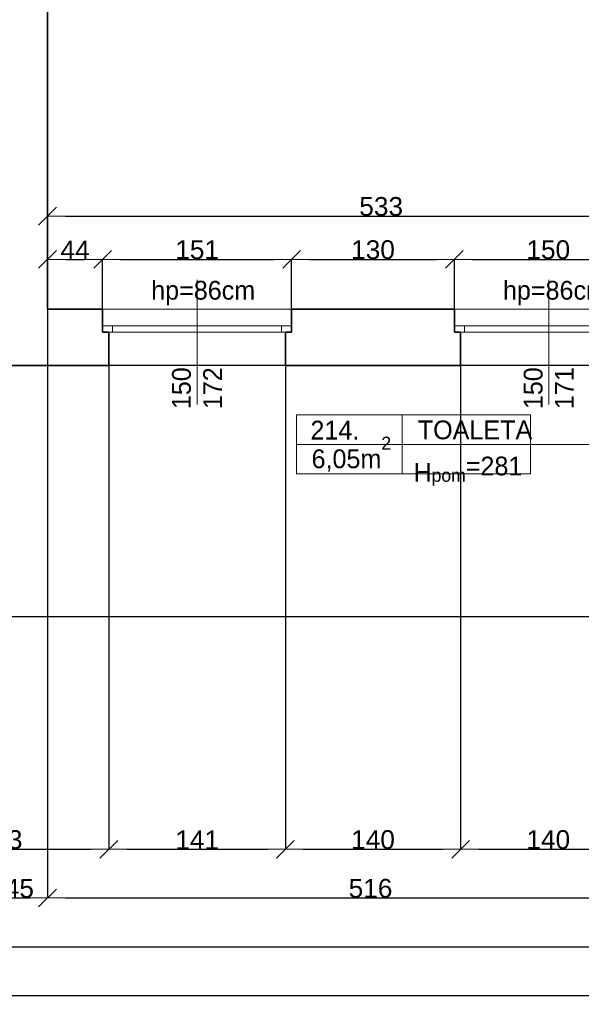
# Model space of a CAD drawing. Header units: metres. Extents: x 7506757 to 756746378, y 5735207 to 582114514.
# Tile 241 of 256: x 7700222 to 7704708, y 5886010 to 5893878. Entities that reach past the tile are written whole.
import ezdxf

# ---------------------------------------------------------------- set-up
doc = ezdxf.new("R2010")
doc.units = ezdxf.units.M
doc.header["$MEASUREMENT"] = 0
doc.header["$PDMODE"] = 2
doc.layers.get('0').update_dxf_attribs({"color": 250, "linetype": 'CONTINUOUS', "lineweight": 100, "plot": 0})
doc.layers.get('Defpoints').update_dxf_attribs({"linetype": 'CONTINUOUS'})
for name, color, linetype, lineweight in [('2D - Ogolne46', 7, 'CONTINUOUS', 18), ('M_OCIANA6', 5, 'CONTINUOUS', 35), ('M_OPISY1', 7, 'CONTINUOUS', 13), ('M_OPISY141', 7, 'CONTINUOUS', 0), ('m_umeblowanie1', 7, 'CONTINUOUS', 13), ('opis1', 7, 'CONTINUOUS', 13)]:
    doc.layers.add(name, color=color, linetype=linetype, lineweight=lineweight)
doc.layers.add('M_OPISY', color=7, linetype='CONTINUOUS')
doc.layers.add('PWYMIAR', color=7, linetype='CONTINUOUS')
doc.styles.add('GENERATED_STYLE_1', font='arial.ttf')
doc.styles.add('GENERATED_STYLE_2', font='txt')
doc.dimstyles.new('GENERATED_STYLE__1', dxfattribs={"dimtxt": 150, "dimasz": 142.5, "dimexe": 0.18, "dimexo": 0, "dimgap": 0.09, "dimtad": 1, "dimdec": 0, "dimlfac": 0.1, "dimzin": 0, "dimdsep": 46, "dimtxsty": 'GENERATED_STYLE_1', "dimblk": 'ARROWHEAD_6', "dimblk1": 'ARROWHEAD_6', "dimblk2": 'ARROWHEAD_6', "dimcen": 0.09, "dimclrd": 251, "dimclre": 251, "dimclrt": 7, "dimazin": 0, "dimtfac": 1, "dimtdec": 4, "dimtmove": 0, "dimatfit": 3, "dimfxl": 0, "dimtolj": 1, "dimtzin": 0, "dimarcsym": 0})
doc.dimstyles.new('GENERATED_STYLE__2', dxfattribs={"dimtxt": 150, "dimasz": 142.5, "dimexe": 0.18, "dimexo": 0, "dimgap": 0.09, "dimtad": 1, "dimtih": 1, "dimtoh": 1, "dimdec": 0, "dimlfac": 0.1, "dimzin": 0, "dimdsep": 46, "dimtxsty": 'GENERATED_STYLE_1', "dimblk": 'ARROWHEAD_6', "dimblk1": 'ARROWHEAD_6', "dimblk2": 'ARROWHEAD_6', "dimcen": 0.09, "dimclrd": 251, "dimclre": 251, "dimclrt": 7, "dimazin": 0, "dimtfac": 1, "dimtdec": 4, "dimtmove": 0, "dimatfit": 3, "dimfxl": 0, "dimtolj": 1, "dimtzin": 0, "dimarcsym": 0})

# ---------------------------------------------------------------- blocks, each defined once
blk = doc.blocks.new('Linia_108', base_point=(607123.4, 339504.4))
at = {"layer": 'M_OPISY1', "linetype": 'Continuous'}
blk.add_hatch(color=256, dxfattribs=at).paths.add_polyline_path([(609220.5, 339504.4), (609216.7, 339523.5), (609205.9, 339539.7), (609189.7, 339550.6), (609170.5, 339554.4), (609151.4, 339550.6), (609135.2, 339539.7), (609124.3, 339523.5), (609120.5, 339504.4), (609124.3, 339485.3), (609135.2, 339469), (609151.4, 339458.2), (609170.5, 339454.4), (609189.7, 339458.2), (609205.9, 339469), (609216.7, 339485.3)], flags=0)
blk.add_circle((609170.5, 339504.4), 50, dxfattribs=at)
at = {"layer": 'M_OPISY141', "linetype": 'Continuous'}
blk.add_line((607123.4, 339504.4), (609120.5, 339504.4), dxfattribs=at)
blk = doc.blocks.new('ARROWHEAD_6')
at = {"color": 0, "linetype": 'Continuous', "lineweight": 0}
for p, q in [((0, 0), (-1, 0)), ((-0.5, -0.5), (0.5, 0.5))]:
    blk.add_line(p, q, dxfattribs=at)
blk = doc.blocks.new('*D6522')
at = {"layer": 'Defpoints', "color": 0, "linetype": 'Continuous', "transparency": 16777216}
for p in [(7700884.6, 5891962.2), (7700444.6, 5891565.6), (7700884.6, 5891565.6)]:
    blk.add_point(p, dxfattribs=at)
at = {"layer": 'PWYMIAR', "color": 251, "linetype": 'Continuous', "lineweight": -2, "transparency": 16777216}
for p, q in [((7700444.6, 5891565.6), (7700444.6, 5891962.4)), ((7700587.1, 5891962.2), (7700742.1, 5891962.2)), ((7700884.6, 5891565.6), (7700884.6, 5891962.4))]:
    blk.add_line(p, q, dxfattribs=at)
at = {"layer": 'PWYMIAR', "color": 251, "linetype": 'Continuous', "lineweight": -2, "transparency": 16777216, "xscale": 142.5, "yscale": 142.5, "zscale": 142.5, "rotation": 180}
blk.add_blockref('ARROWHEAD_6', (7700444.6, 5891962.2), dxfattribs=at)
at = {"layer": 'PWYMIAR', "color": 251, "linetype": 'Continuous', "lineweight": -2, "transparency": 16777216, "xscale": 142.5, "yscale": 142.5, "zscale": 142.5}
blk.add_blockref('ARROWHEAD_6', (7700884.6, 5891962.2), dxfattribs=at)
at = {"layer": 'PWYMIAR', "color": 7, "linetype": 'Continuous', "lineweight": 13, "transparency": 16777216, "insert": (7700664.6, 5892037.3), "char_height": 150, "attachment_point": 5, "style": 'GENERATED_STYLE_1'}
blk.add_mtext('\\A1;44', dxfattribs=at)
blk = doc.blocks.new('*D6523')
at = {"layer": 'Defpoints', "color": 0, "linetype": 'Continuous', "transparency": 16777216}
for p in [(7702394.6, 5891962.2), (7700884.6, 5891565.6), (7702394.6, 5891565.6)]:
    blk.add_point(p, dxfattribs=at)
at = {"layer": 'PWYMIAR', "color": 251, "linetype": 'Continuous', "lineweight": -2, "transparency": 16777216}
for p, q in [((7700884.6, 5891565.6), (7700884.6, 5891962.4)), ((7701027.1, 5891962.2), (7702252.1, 5891962.2)), ((7702394.6, 5891565.6), (7702394.6, 5891962.4))]:
    blk.add_line(p, q, dxfattribs=at)
at = {"layer": 'PWYMIAR', "color": 251, "linetype": 'Continuous', "lineweight": -2, "transparency": 16777216, "xscale": 142.5, "yscale": 142.5, "zscale": 142.5, "rotation": 180}
blk.add_blockref('ARROWHEAD_6', (7700884.6, 5891962.2), dxfattribs=at)
at = {"layer": 'PWYMIAR', "color": 251, "linetype": 'Continuous', "lineweight": -2, "transparency": 16777216, "xscale": 142.5, "yscale": 142.5, "zscale": 142.5}
blk.add_blockref('ARROWHEAD_6', (7702394.6, 5891962.2), dxfattribs=at)
at = {"layer": 'PWYMIAR', "color": 7, "linetype": 'Continuous', "lineweight": 13, "transparency": 16777216, "insert": (7701639.6, 5892038.9), "char_height": 150, "attachment_point": 5, "style": 'GENERATED_STYLE_1'}
blk.add_mtext('\\A1;151', dxfattribs=at)
blk = doc.blocks.new('*D6524')
at = {"layer": 'Defpoints', "color": 0, "linetype": 'Continuous', "transparency": 16777216}
for p in [(7703694.6, 5891962.2), (7702394.6, 5891565.6), (7703694.6, 5891565.6)]:
    blk.add_point(p, dxfattribs=at)
at = {"layer": 'PWYMIAR', "color": 251, "linetype": 'Continuous', "lineweight": -2, "transparency": 16777216}
for p, q in [((7702394.6, 5891565.6), (7702394.6, 5891962.4)), ((7702537.1, 5891962.2), (7703552.1, 5891962.2)), ((7703694.6, 5891565.6), (7703694.6, 5891962.4))]:
    blk.add_line(p, q, dxfattribs=at)
at = {"layer": 'PWYMIAR', "color": 251, "linetype": 'Continuous', "lineweight": -2, "transparency": 16777216, "xscale": 142.5, "yscale": 142.5, "zscale": 142.5, "rotation": 180}
blk.add_blockref('ARROWHEAD_6', (7702394.6, 5891962.2), dxfattribs=at)
at = {"layer": 'PWYMIAR', "color": 251, "linetype": 'Continuous', "lineweight": -2, "transparency": 16777216, "xscale": 142.5, "yscale": 142.5, "zscale": 142.5}
blk.add_blockref('ARROWHEAD_6', (7703694.6, 5891962.2), dxfattribs=at)
at = {"layer": 'PWYMIAR', "color": 7, "linetype": 'Continuous', "lineweight": 13, "transparency": 16777216, "insert": (7703044.6, 5892038.9), "char_height": 150, "attachment_point": 5, "style": 'GENERATED_STYLE_1'}
blk.add_mtext('\\A1;130', dxfattribs=at)
blk = doc.blocks.new('*D6525')
at = {"layer": 'Defpoints', "color": 0, "linetype": 'Continuous', "transparency": 16777216}
for p in [(7705194.6, 5891962.2), (7703694.6, 5891565.6), (7705194.6, 5891565.6)]:
    blk.add_point(p, dxfattribs=at)
at = {"layer": 'PWYMIAR', "color": 251, "linetype": 'Continuous', "lineweight": -2, "transparency": 16777216}
for p, q in [((7703694.6, 5891565.6), (7703694.6, 5891962.4)), ((7703837.1, 5891962.2), (7705052.1, 5891962.2)), ((7705194.6, 5891565.6), (7705194.6, 5891962.4))]:
    blk.add_line(p, q, dxfattribs=at)
at = {"layer": 'PWYMIAR', "color": 251, "linetype": 'Continuous', "lineweight": -2, "transparency": 16777216, "xscale": 142.5, "yscale": 142.5, "zscale": 142.5, "rotation": 180}
blk.add_blockref('ARROWHEAD_6', (7703694.6, 5891962.2), dxfattribs=at)
at = {"layer": 'PWYMIAR', "color": 251, "linetype": 'Continuous', "lineweight": -2, "transparency": 16777216, "xscale": 142.5, "yscale": 142.5, "zscale": 142.5}
blk.add_blockref('ARROWHEAD_6', (7705194.6, 5891962.2), dxfattribs=at)
at = {"layer": 'PWYMIAR', "color": 7, "linetype": 'Continuous', "lineweight": 13, "transparency": 16777216, "insert": (7704444.6, 5892038.9), "char_height": 150, "attachment_point": 5, "style": 'GENERATED_STYLE_1'}
blk.add_mtext('\\A1;150', dxfattribs=at)
blk = doc.blocks.new('*D6529')
at = {"layer": 'Defpoints', "color": 0, "linetype": 'Continuous', "transparency": 16777216}
for p in [(7705774.6, 5892307.6), (7700444.6, 5891565.6), (7705774.6, 5891565.6)]:
    blk.add_point(p, dxfattribs=at)
at = {"layer": 'PWYMIAR', "color": 251, "linetype": 'Continuous', "lineweight": -2, "transparency": 16777216}
for p, q in [((7700444.6, 5891565.6), (7700444.6, 5892307.8)), ((7700587.1, 5892307.6), (7705632.1, 5892307.6)), ((7705774.6, 5891565.6), (7705774.6, 5892307.8))]:
    blk.add_line(p, q, dxfattribs=at)
at = {"layer": 'PWYMIAR', "color": 251, "linetype": 'Continuous', "lineweight": -2, "transparency": 16777216, "xscale": 142.5, "yscale": 142.5, "zscale": 142.5, "rotation": 180}
blk.add_blockref('ARROWHEAD_6', (7700444.6, 5892307.6), dxfattribs=at)
at = {"layer": 'PWYMIAR', "color": 251, "linetype": 'Continuous', "lineweight": -2, "transparency": 16777216, "xscale": 142.5, "yscale": 142.5, "zscale": 142.5}
blk.add_blockref('ARROWHEAD_6', (7705774.6, 5892307.6), dxfattribs=at)
at = {"layer": 'PWYMIAR', "color": 7, "linetype": 'Continuous', "lineweight": 13, "transparency": 16777216, "insert": (7703109.6, 5892384.3), "char_height": 150, "attachment_point": 5, "style": 'GENERATED_STYLE_1'}
blk.add_mtext('\\A1;533', dxfattribs=at)
blk = doc.blocks.new('*D6731')
at = {"layer": 'Defpoints', "color": 0, "linetype": 'Continuous', "transparency": 16777216}
for p in [(7699204.6, 5891115.6), (7700934.6, 5891115.6), (7700934.6, 5887248.3)]:
    blk.add_point(p, dxfattribs=at)
at = {"layer": 'PWYMIAR', "color": 251, "linetype": 'Continuous', "lineweight": -2, "transparency": 16777216}
for p, q in [((7699204.6, 5891115.6), (7699204.6, 5887248.1)), ((7700934.6, 5891115.6), (7700934.6, 5887248.1)), ((7699347.1, 5887248.3), (7700792.1, 5887248.3))]:
    blk.add_line(p, q, dxfattribs=at)
at = {"layer": 'PWYMIAR', "color": 251, "linetype": 'Continuous', "lineweight": -2, "transparency": 16777216, "xscale": 142.5, "yscale": 142.5, "zscale": 142.5, "rotation": 180}
blk.add_blockref('ARROWHEAD_6', (7699204.6, 5887248.3), dxfattribs=at)
at = {"layer": 'PWYMIAR', "color": 251, "linetype": 'Continuous', "lineweight": -2, "transparency": 16777216, "xscale": 142.5, "yscale": 142.5, "zscale": 142.5}
blk.add_blockref('ARROWHEAD_6', (7700934.6, 5887248.3), dxfattribs=at)
at = {"layer": 'PWYMIAR', "color": 7, "linetype": 'Continuous', "lineweight": 13, "transparency": 16777216, "insert": (7700069.6, 5887325), "char_height": 150, "attachment_point": 5, "style": 'GENERATED_STYLE_1'}
blk.add_mtext('\\A1;173', dxfattribs=at)
blk = doc.blocks.new('*D6732')
at = {"layer": 'Defpoints', "color": 0, "linetype": 'Continuous', "transparency": 16777216}
for p in [(7700934.6, 5891115.6), (7702344.6, 5891115.6), (7702344.6, 5887248.3)]:
    blk.add_point(p, dxfattribs=at)
at = {"layer": 'PWYMIAR', "color": 251, "linetype": 'Continuous', "lineweight": -2, "transparency": 16777216}
for p, q in [((7700934.6, 5891115.6), (7700934.6, 5887248.1)), ((7702344.6, 5891115.6), (7702344.6, 5887248.1)), ((7701077.1, 5887248.3), (7702202.1, 5887248.3))]:
    blk.add_line(p, q, dxfattribs=at)
at = {"layer": 'PWYMIAR', "color": 251, "linetype": 'Continuous', "lineweight": -2, "transparency": 16777216, "xscale": 142.5, "yscale": 142.5, "zscale": 142.5, "rotation": 180}
blk.add_blockref('ARROWHEAD_6', (7700934.6, 5887248.3), dxfattribs=at)
at = {"layer": 'PWYMIAR', "color": 251, "linetype": 'Continuous', "lineweight": -2, "transparency": 16777216, "xscale": 142.5, "yscale": 142.5, "zscale": 142.5}
blk.add_blockref('ARROWHEAD_6', (7702344.6, 5887248.3), dxfattribs=at)
at = {"layer": 'PWYMIAR', "color": 7, "linetype": 'Continuous', "lineweight": 13, "transparency": 16777216, "insert": (7701639.6, 5887323.7), "char_height": 150, "attachment_point": 5, "style": 'GENERATED_STYLE_1'}
blk.add_mtext('\\A1;141', dxfattribs=at)
blk = doc.blocks.new('*D6733')
at = {"layer": 'Defpoints', "color": 0, "linetype": 'Continuous', "transparency": 16777216}
for p in [(7702344.6, 5891115.6), (7703744.6, 5891115.6), (7703744.6, 5887248.3)]:
    blk.add_point(p, dxfattribs=at)
at = {"layer": 'PWYMIAR', "color": 251, "linetype": 'Continuous', "lineweight": -2, "transparency": 16777216}
for p, q in [((7702344.6, 5891115.6), (7702344.6, 5887248.1)), ((7703744.6, 5891115.6), (7703744.6, 5887248.1)), ((7702487.1, 5887248.3), (7703602.1, 5887248.3))]:
    blk.add_line(p, q, dxfattribs=at)
at = {"layer": 'PWYMIAR', "color": 251, "linetype": 'Continuous', "lineweight": -2, "transparency": 16777216, "xscale": 142.5, "yscale": 142.5, "zscale": 142.5, "rotation": 180}
blk.add_blockref('ARROWHEAD_6', (7702344.6, 5887248.3), dxfattribs=at)
at = {"layer": 'PWYMIAR', "color": 251, "linetype": 'Continuous', "lineweight": -2, "transparency": 16777216, "xscale": 142.5, "yscale": 142.5, "zscale": 142.5}
blk.add_blockref('ARROWHEAD_6', (7703744.6, 5887248.3), dxfattribs=at)
at = {"layer": 'PWYMIAR', "color": 7, "linetype": 'Continuous', "lineweight": 13, "transparency": 16777216, "insert": (7703044.6, 5887325), "char_height": 150, "attachment_point": 5, "style": 'GENERATED_STYLE_1'}
blk.add_mtext('\\A1;140', dxfattribs=at)
blk = doc.blocks.new('*D6734')
at = {"layer": 'Defpoints', "color": 0, "linetype": 'Continuous', "transparency": 16777216}
for p in [(7703744.6, 5891115.6), (7705144.6, 5891115.6), (7705144.6, 5887248.3)]:
    blk.add_point(p, dxfattribs=at)
at = {"layer": 'PWYMIAR', "color": 251, "linetype": 'Continuous', "lineweight": -2, "transparency": 16777216}
for p, q in [((7703744.6, 5891115.6), (7703744.6, 5887248.1)), ((7705144.6, 5891115.6), (7705144.6, 5887248.1)), ((7703887.1, 5887248.3), (7705002.1, 5887248.3))]:
    blk.add_line(p, q, dxfattribs=at)
at = {"layer": 'PWYMIAR', "color": 251, "linetype": 'Continuous', "lineweight": -2, "transparency": 16777216, "xscale": 142.5, "yscale": 142.5, "zscale": 142.5, "rotation": 180}
blk.add_blockref('ARROWHEAD_6', (7703744.6, 5887248.3), dxfattribs=at)
at = {"layer": 'PWYMIAR', "color": 251, "linetype": 'Continuous', "lineweight": -2, "transparency": 16777216, "xscale": 142.5, "yscale": 142.5, "zscale": 142.5}
blk.add_blockref('ARROWHEAD_6', (7705144.6, 5887248.3), dxfattribs=at)
at = {"layer": 'PWYMIAR', "color": 7, "linetype": 'Continuous', "lineweight": 13, "transparency": 16777216, "insert": (7704444.6, 5887325), "char_height": 150, "attachment_point": 5, "style": 'GENERATED_STYLE_1'}
blk.add_mtext('\\A1;140', dxfattribs=at)
blk = doc.blocks.new('*D6738')
at = {"layer": 'Defpoints', "color": 0, "linetype": 'Continuous', "transparency": 16777216}
for p in [(7683364.6, 5889055.6), (7687958.3, 5889105.6), (7708184.6, 5889105.6)]:
    blk.add_point(p, dxfattribs=at)
at = {"layer": 'PWYMIAR', "color": 251, "linetype": 'Continuous', "lineweight": -2, "transparency": 16777216}
for p, q in [((7687958.3, 5889248.1), (7687958.3, 5889490.2)), ((7683364.6, 5889055.6), (7687958.5, 5889055.6)), ((7708184.6, 5889105.6), (7687958.2, 5889105.6)), ((7687958.3, 5889055.6), (7687958.3, 5889105.6)), ((7687958.3, 5888913.1), (7687958.3, 5888770.6))]:
    blk.add_line(p, q, dxfattribs=at)
at = {"layer": 'PWYMIAR', "color": 251, "linetype": 'Continuous', "lineweight": -2, "transparency": 16777216, "xscale": 142.5, "yscale": 142.5, "zscale": 142.5}
for p, rotation in [((7687958.3, 5889105.6), 270), ((7687958.3, 5889055.6), 90)]:
    blk.add_blockref('ARROWHEAD_6', p, dxfattribs=dict(at, rotation=rotation))
at = {"layer": 'PWYMIAR', "color": 7, "linetype": 'Continuous', "lineweight": 13, "transparency": 16777216, "insert": (7687882, 5889440.4), "char_height": 150, "attachment_point": 5, "rotation": 90, "style": 'GENERATED_STYLE_1'}
blk.add_mtext('\\A1;5', dxfattribs=at)
blk = doc.blocks.new('*D6739')
at = {"layer": 'Defpoints', "color": 0, "linetype": 'Continuous', "transparency": 16777216}
for p in [(7687958.3, 5889235.6), (7688764.6, 5889235.6), (7708184.6, 5889105.6)]:
    blk.add_point(p, dxfattribs=at)
at = {"layer": 'PWYMIAR', "color": 251, "linetype": 'Continuous', "lineweight": -2, "transparency": 16777216}
for p, q in [((7687958.3, 5889378.1), (7687958.3, 5889721.5)), ((7688764.6, 5889235.6), (7687958.2, 5889235.6)), ((7687958.3, 5889105.6), (7687958.3, 5889235.6)), ((7708184.6, 5889105.6), (7687958.2, 5889105.6)), ((7687958.3, 5888963.1), (7687958.3, 5888820.6))]:
    blk.add_line(p, q, dxfattribs=at)
at = {"layer": 'PWYMIAR', "color": 251, "linetype": 'Continuous', "lineweight": -2, "transparency": 16777216, "xscale": 142.5, "yscale": 142.5, "zscale": 142.5}
for p, rotation in [((7687958.3, 5889235.6), 270), ((7687958.3, 5889105.6), 90)]:
    blk.add_blockref('ARROWHEAD_6', p, dxfattribs=dict(at, rotation=rotation))
at = {"layer": 'PWYMIAR', "color": 7, "linetype": 'Continuous', "lineweight": 13, "transparency": 16777216, "insert": (7687881.6, 5889621.1), "char_height": 150, "attachment_point": 5, "rotation": 90, "style": 'GENERATED_STYLE_1'}
blk.add_mtext('\\A1;13', dxfattribs=at)
blk = doc.blocks.new('*D6740')
at = {"layer": 'Defpoints', "color": 0, "linetype": 'Continuous', "transparency": 16777216}
for p in [(7687958.3, 5891115.6), (7705604.6, 5891115.6), (7688764.6, 5889235.6)]:
    blk.add_point(p, dxfattribs=at)
at = {"layer": 'PWYMIAR', "color": 251, "linetype": 'Continuous', "lineweight": -2, "transparency": 16777216}
for p, q in [((7705604.6, 5891115.6), (7687958.2, 5891115.6)), ((7687958.3, 5889378.1), (7687958.3, 5890973.1)), ((7688764.6, 5889235.6), (7687958.2, 5889235.6))]:
    blk.add_line(p, q, dxfattribs=at)
at = {"layer": 'PWYMIAR', "color": 251, "linetype": 'Continuous', "lineweight": -2, "transparency": 16777216, "xscale": 142.5, "yscale": 142.5, "zscale": 142.5}
for p, rotation in [((7687958.3, 5891115.6), 90), ((7687958.3, 5889235.6), 270)]:
    blk.add_blockref('ARROWHEAD_6', p, dxfattribs=dict(at, rotation=rotation))
at = {"layer": 'PWYMIAR', "color": 7, "linetype": 'Continuous', "lineweight": 13, "transparency": 16777216, "insert": (7687881.7, 5890175.6), "char_height": 150, "attachment_point": 5, "rotation": 90, "style": 'GENERATED_STYLE_1'}
blk.add_mtext('\\A1;188', dxfattribs=at)
blk = doc.blocks.new('*D6741')
at = {"layer": 'Defpoints', "color": 0, "linetype": 'Continuous', "transparency": 16777216}
for p in [(7687958.3, 5891565.6), (7699994.6, 5891565.6), (7705604.6, 5891115.6)]:
    blk.add_point(p, dxfattribs=at)
at = {"layer": 'PWYMIAR', "color": 251, "linetype": 'Continuous', "lineweight": -2, "transparency": 16777216}
for p, q in [((7699994.6, 5891565.6), (7687958.2, 5891565.6)), ((7687958.3, 5891258.1), (7687958.3, 5891423.1)), ((7705604.6, 5891115.6), (7687958.2, 5891115.6))]:
    blk.add_line(p, q, dxfattribs=at)
at = {"layer": 'PWYMIAR', "color": 251, "linetype": 'Continuous', "lineweight": -2, "transparency": 16777216, "xscale": 142.5, "yscale": 142.5, "zscale": 142.5}
for p, rotation in [((7687958.3, 5891565.6), 90), ((7687958.3, 5891115.6), 270)]:
    blk.add_blockref('ARROWHEAD_6', p, dxfattribs=dict(at, rotation=rotation))
at = {"layer": 'PWYMIAR', "color": 7, "linetype": 'Continuous', "lineweight": 13, "transparency": 16777216, "insert": (7687882, 5891340.6), "char_height": 150, "attachment_point": 5, "rotation": 90, "style": 'GENERATED_STYLE_1'}
blk.add_mtext('\\A1;45', dxfattribs=at)
blk = doc.blocks.new('*D6750')
at = {"layer": 'Defpoints', "color": 0, "linetype": 'Continuous', "transparency": 16777216}
for p in [(7699994.6, 5891565.6), (7700444.6, 5891565.6), (7700444.6, 5886859.1)]:
    blk.add_point(p, dxfattribs=at)
at = {"layer": 'PWYMIAR', "color": 251, "linetype": 'Continuous', "lineweight": -2, "transparency": 16777216}
for p, q in [((7699994.6, 5891565.6), (7699994.6, 5886858.9)), ((7700444.6, 5891565.6), (7700444.6, 5886858.9)), ((7700137.1, 5886859.1), (7700302.1, 5886859.1))]:
    blk.add_line(p, q, dxfattribs=at)
at = {"layer": 'PWYMIAR', "color": 251, "linetype": 'Continuous', "lineweight": -2, "transparency": 16777216, "xscale": 142.5, "yscale": 142.5, "zscale": 142.5, "rotation": 180}
blk.add_blockref('ARROWHEAD_6', (7699994.6, 5886859.1), dxfattribs=at)
at = {"layer": 'PWYMIAR', "color": 251, "linetype": 'Continuous', "lineweight": -2, "transparency": 16777216, "xscale": 142.5, "yscale": 142.5, "zscale": 142.5}
blk.add_blockref('ARROWHEAD_6', (7700444.6, 5886859.1), dxfattribs=at)
at = {"layer": 'PWYMIAR', "color": 7, "linetype": 'Continuous', "lineweight": 13, "transparency": 16777216, "insert": (7700219.6, 5886935.5), "char_height": 150, "attachment_point": 5, "style": 'GENERATED_STYLE_1'}
blk.add_mtext('\\A1;45', dxfattribs=at)
blk = doc.blocks.new('*D6751')
at = {"layer": 'Defpoints', "color": 0, "linetype": 'Continuous', "transparency": 16777216}
for p in [(7700444.6, 5891565.6), (7705604.6, 5891115.6), (7705604.6, 5886859.1)]:
    blk.add_point(p, dxfattribs=at)
at = {"layer": 'PWYMIAR', "color": 251, "linetype": 'Continuous', "lineweight": -2, "transparency": 16777216}
for p, q in [((7700444.6, 5891565.6), (7700444.6, 5886858.9)), ((7705604.6, 5891115.6), (7705604.6, 5886858.9)), ((7700587.1, 5886859.1), (7705462.1, 5886859.1))]:
    blk.add_line(p, q, dxfattribs=at)
at = {"layer": 'PWYMIAR', "color": 251, "linetype": 'Continuous', "lineweight": -2, "transparency": 16777216, "xscale": 142.5, "yscale": 142.5, "zscale": 142.5, "rotation": 180}
blk.add_blockref('ARROWHEAD_6', (7700444.6, 5886859.1), dxfattribs=at)
at = {"layer": 'PWYMIAR', "color": 251, "linetype": 'Continuous', "lineweight": -2, "transparency": 16777216, "xscale": 142.5, "yscale": 142.5, "zscale": 142.5}
blk.add_blockref('ARROWHEAD_6', (7705604.6, 5886859.1), dxfattribs=at)
at = {"layer": 'PWYMIAR', "color": 7, "linetype": 'Continuous', "lineweight": 13, "transparency": 16777216, "insert": (7703024.6, 5886935.8), "char_height": 150, "attachment_point": 5, "style": 'GENERATED_STYLE_1'}
blk.add_mtext('\\A1;516', dxfattribs=at)
blk = doc.blocks.new('*D6758')
at = {"layer": 'Defpoints', "color": 0, "linetype": 'Continuous', "transparency": 16777216}
for p in [(7691404.6, 5888615.6), (7705604.6, 5888615.6), (7705604.6, 5886470)]:
    blk.add_point(p, dxfattribs=at)
at = {"layer": 'PWYMIAR', "color": 251, "linetype": 'Continuous', "lineweight": -2, "transparency": 16777216}
for p, q in [((7691404.6, 5888615.6), (7691404.6, 5886469.8)), ((7705604.6, 5888615.6), (7705604.6, 5886469.8)), ((7691547.1, 5886470), (7705462.1, 5886470))]:
    blk.add_line(p, q, dxfattribs=at)
at = {"layer": 'PWYMIAR', "color": 251, "linetype": 'Continuous', "lineweight": -2, "transparency": 16777216, "xscale": 142.5, "yscale": 142.5, "zscale": 142.5, "rotation": 180}
blk.add_blockref('ARROWHEAD_6', (7691404.6, 5886470), dxfattribs=at)
at = {"layer": 'PWYMIAR', "color": 251, "linetype": 'Continuous', "lineweight": -2, "transparency": 16777216, "xscale": 142.5, "yscale": 142.5, "zscale": 142.5}
blk.add_blockref('ARROWHEAD_6', (7705604.6, 5886470), dxfattribs=at)
at = {"layer": 'PWYMIAR', "color": 7, "linetype": 'Continuous', "lineweight": 13, "transparency": 16777216, "insert": (7698504.6, 5886546.6), "char_height": 150, "attachment_point": 5, "style": 'GENERATED_STYLE_1'}
blk.add_mtext('\\A1;1420', dxfattribs=at)
blk = doc.blocks.new('*D6760')
at = {"layer": 'Defpoints', "color": 0, "linetype": 'Continuous', "transparency": 16777216}
for p in [(7682674.6, 5888615.6), (7714334.6, 5888615.6), (7714334.6, 5886080.8)]:
    blk.add_point(p, dxfattribs=at)
at = {"layer": 'PWYMIAR', "color": 251, "linetype": 'Continuous', "lineweight": -2, "transparency": 16777216}
for p, q in [((7682674.6, 5888615.6), (7682674.6, 5886080.6)), ((7714334.6, 5888615.6), (7714334.6, 5886080.6)), ((7682817.1, 5886080.8), (7714192.1, 5886080.8))]:
    blk.add_line(p, q, dxfattribs=at)
at = {"layer": 'PWYMIAR', "color": 251, "linetype": 'Continuous', "lineweight": -2, "transparency": 16777216, "xscale": 142.5, "yscale": 142.5, "zscale": 142.5, "rotation": 180}
blk.add_blockref('ARROWHEAD_6', (7682674.6, 5886080.8), dxfattribs=at)
at = {"layer": 'PWYMIAR', "color": 251, "linetype": 'Continuous', "lineweight": -2, "transparency": 16777216, "xscale": 142.5, "yscale": 142.5, "zscale": 142.5}
blk.add_blockref('ARROWHEAD_6', (7714334.6, 5886080.8), dxfattribs=at)
at = {"layer": 'PWYMIAR', "color": 7, "linetype": 'Continuous', "lineweight": 13, "transparency": 16777216, "insert": (7698504.6, 5886157.5), "char_height": 150, "attachment_point": 5, "style": 'GENERATED_STYLE_1'}
blk.add_mtext('\\A1;3166', dxfattribs=at)

msp = doc.modelspace()

# ---------------------------------------------------------------- linework, layer by layer
at = {"layer": 'M_OCIANA6', "linetype": 'Continuous'}
for p, q in [((7700444.6, 5891565.6), (7700444.6, 5895695.6)), ((7700884.6, 5891565.6), (7700444.6, 5891565.6)), ((7700884.6, 5891380.6), (7700884.6, 5891565.6)), ((7702394.6, 5891380.6), (7702394.6, 5891565.6)), ((7702394.6, 5891565.6), (7703694.6, 5891565.6)), ((7703694.6, 5891380.6), (7703694.6, 5891565.6)), ((7700884.6, 5891380.6), (7700934.6, 5891380.6)), ((7700934.6, 5891380.6), (7700934.6, 5891115.6)), ((7702394.6, 5891380.6), (7702344.6, 5891380.6)), ((7702344.6, 5891380.6), (7702344.6, 5891115.6)), ((7703694.6, 5891380.6), (7703744.6, 5891380.6)), ((7703744.6, 5891380.6), (7703744.6, 5891115.6)), ((7700934.6, 5891115.6), (7699204.6, 5891115.6)), ((7703744.6, 5891115.6), (7702344.6, 5891115.6))]:
    msp.add_line(p, q, dxfattribs=at)
at = {"layer": 'M_OPISY141', "linetype": 'Continuous'}
for p, q in [((7701639.6, 5890801.8), (7701639.6, 5891799)), ((7704449.6, 5890801.8), (7704449.6, 5891799)), ((7702432.2, 5890719.1), (7704303.2, 5890719.1)), ((7702432.2, 5890248), (7702432.2, 5890719.1)), ((7703276.8, 5890719.1), (7703276.8, 5890248)), ((7704303.2, 5890719.1), (7704303.2, 5890248)), ((7702432.2, 5890483.6), (7704303.2, 5890483.6)), ((7704303.2, 5890248), (7702432.2, 5890248))]:
    msp.add_line(p, q, dxfattribs=at)
at = {"layer": 'm_umeblowanie1', "linetype": 'Continuous'}
for p, q in [((7700884.6, 5891565.6), (7705194.6, 5891565.6)), ((7700884.6, 5891430.6), (7702394.6, 5891430.6)), ((7700964.6, 5891380.6), (7700964.6, 5891430.6)), ((7702314.6, 5891380.6), (7702314.6, 5891430.6)), ((7703694.6, 5891430.6), (7705194.6, 5891430.6)), ((7703774.6, 5891380.6), (7703774.6, 5891430.6)), ((7700934.6, 5891380.6), (7702344.6, 5891380.6)), ((7703744.6, 5891380.6), (7705144.6, 5891380.6)), ((7705144.6, 5891115.6), (7700934.6, 5891115.6))]:
    msp.add_line(p, q, dxfattribs=at)

# ---------------------------------------------------------------- block references
at = {"layer": 'M_OPISY', "linetype": 'Continuous'}
msp.add_blockref('Linia_108', (7704303.2, 5890483.6), dxfattribs=at)

# ---------------------------------------------------------------- texts
at = {"layer": '2D - Ogolne46', "linetype": 'Continuous', "insert": (7702553.6, 5890265.9), "char_height": 150, "attachment_point": 7, "style": 'GENERATED_STYLE_2'}
msp.add_mtext('{6,05m\\A1{\\H0.7x;\\S2^  ;}}', dxfattribs=at)
at = {"layer": 'opis1', "linetype": 'Continuous', "char_height": 150, "style": 'GENERATED_STYLE_2'}
for s, insert, attachment_point in [('{hp=86cm}', (7702103.2, 5891790.8), 3), ('{hp=86cm}', (7704913.2, 5891790.8), 3), ('{214.}', (7702544.7, 5890672.9), 1), ('{TOALETA}', (7703402.4, 5890674.9), 1), ('{H\\A1{\\H0.7x;\\S ^ pom;}=281}', (7703367.7, 5890437.3), 1)]:
    msp.add_mtext(s, dxfattribs=dict(at, insert=insert, attachment_point=attachment_point))
at = {"layer": 'opis1', "linetype": 'Continuous', "char_height": 150, "width": 349.992, "attachment_point": 1, "rotation": 90, "line_spacing_factor": 0.997246, "style": 'GENERATED_STYLE_2'}
for s, insert in [('{150\\P172}', (7701438.8, 5890765.6)), ('{150\\P171}', (7704248.8, 5890765.6))]:
    msp.add_mtext(s, dxfattribs=dict(at, insert=insert))

# ---------------------------------------------------------------- dimensions: what is measured, and where the dimension line sits
at = {"layer": 'PWYMIAR', "color": 251, "linetype": 'Continuous', "lineweight": 13}
for base, p1, p2, picture, middle in [((7705774.6, 5892307.6), (7700444.6, 5891565.6), (7705774.6, 5891565.6), '*D6529', (7703109.6, 5892384.3)), ((7700884.6, 5891962.2), (7700444.6, 5891565.6), (7700884.6, 5891565.6), '*D6522', (7700664.6, 5892037.3)), ((7702394.6, 5891962.2), (7700884.6, 5891565.6), (7702394.6, 5891565.6), '*D6523', (7701639.6, 5892038.9)), ((7703694.6, 5891962.2), (7702394.6, 5891565.6), (7703694.6, 5891565.6), '*D6524', (7703044.6, 5892038.9)), ((7705194.6, 5891962.2), (7703694.6, 5891565.6), (7705194.6, 5891565.6), '*D6525', (7704444.6, 5892038.9)), ((7700444.6, 5886859.1), (7699994.6, 5891565.6), (7700444.6, 5891565.6), '*D6750', (7700219.6, 5886935.5)), ((7705604.6, 5886859.1), (7700444.6, 5891565.6), (7705604.6, 5891115.6), '*D6751', (7703024.6, 5886935.8)), ((7700934.6, 5887248.3), (7699204.6, 5891115.6), (7700934.6, 5891115.6), '*D6731', (7700069.6, 5887325)), ((7702344.6, 5887248.3), (7700934.6, 5891115.6), (7702344.6, 5891115.6), '*D6732', (7701639.6, 5887323.7)), ((7703744.6, 5887248.3), (7702344.6, 5891115.6), (7703744.6, 5891115.6), '*D6733', (7703044.6, 5887325)), ((7705144.6, 5887248.3), (7703744.6, 5891115.6), (7705144.6, 5891115.6), '*D6734', (7704444.6, 5887325)), ((7714334.6, 5886080.8), (7682674.6, 5888615.6), (7714334.6, 5888615.6), '*D6760', (7698504.6, 5886157.5)), ((7705604.6, 5886470), (7691404.6, 5888615.6), (7705604.6, 5888615.6), '*D6758', (7698504.6, 5886546.6))]:
    dim = msp.add_linear_dim(base=base, p1=p1, p2=p2, dimstyle='GENERATED_STYLE__2', dxfattribs=at)
    dim.commit()
    dim.dimension.update_dxf_attribs({"geometry": picture, "text_midpoint": middle})
for base, p1, p2, picture, middle in [((7687958.3, 5891565.6), (7705604.6, 5891115.6), (7699994.6, 5891565.6), '*D6741', (7687882, 5891340.6)), ((7687958.3, 5891115.6), (7688764.6, 5889235.6), (7705604.6, 5891115.6), '*D6740', (7687881.7, 5890175.6)), ((7687958.3, 5889235.6), (7708184.6, 5889105.6), (7688764.6, 5889235.6), '*D6739', (7687881.6, 5889621.1)), ((7687958.3, 5889105.6), (7683364.6, 5889055.6), (7708184.6, 5889105.6), '*D6738', (7687882, 5889440.4))]:
    dim = msp.add_linear_dim(base=base, p1=p1, p2=p2, angle=90, dimstyle='GENERATED_STYLE__1', dxfattribs=at)
    dim.commit()
    dim.dimension.update_dxf_attribs({"geometry": picture, "text_midpoint": middle})

doc.saveas('drawing.dxf')
